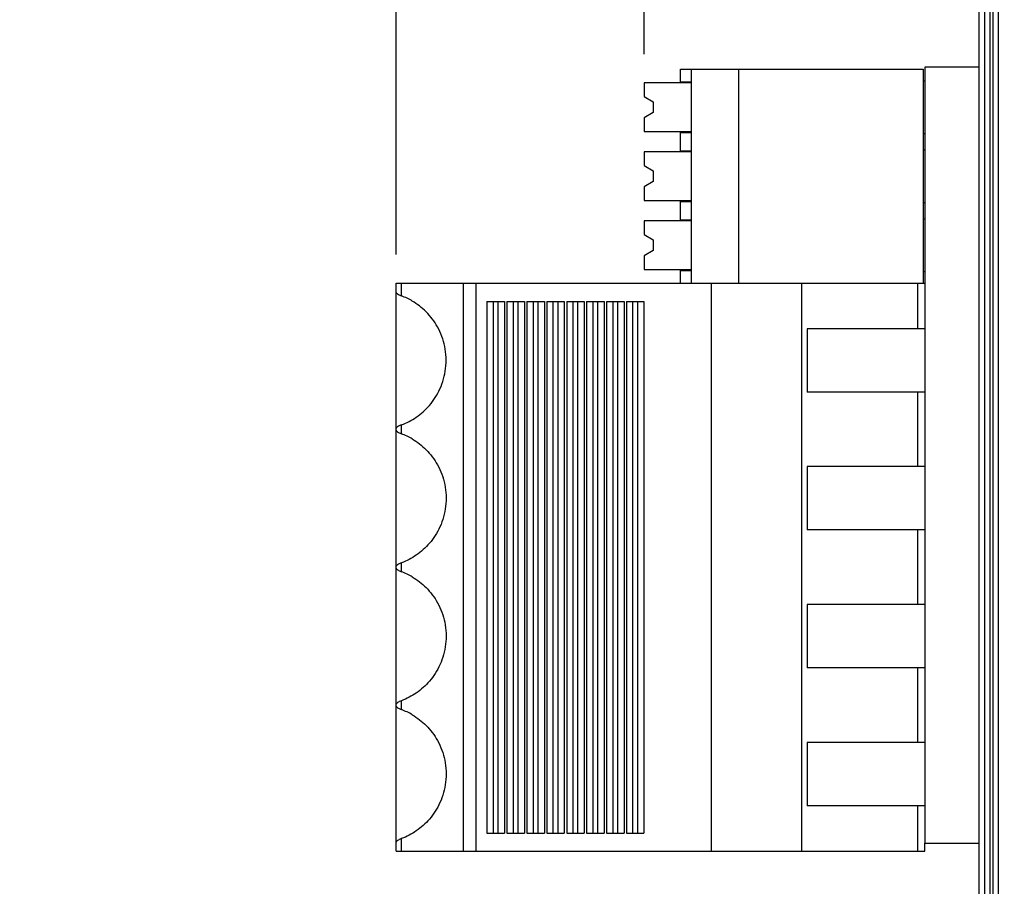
# Model space of a CAD drawing. Header units: inches. Extents: x 0 to 34, y 0 to 22.
# Tile 25 of 52: x 12.2 to 14.4, y 9.4 to 11.3. Entities that reach past the tile are written whole.
import ezdxf

# ---------------------------------------------------------------- set-up
doc = ezdxf.new("R2010")
doc.units = ezdxf.units.IN
doc.header["$LTSCALE"] = 1.87
doc.header["$MEASUREMENT"] = 0
doc.layers.get('0').update_dxf_attribs({"linetype": 'CONTINUOUS'})
doc.layers.add('1', color=7, linetype='CONTINUOUS')
doc.layers.add('DIMENSIONS', color=7, linetype='CONTINUOUS')
doc.styles.get("Standard").update_dxf_attribs({"font": 'txt', "width": 0.8})
doc.dimstyles.new('DIMSTYLE_1', dxfattribs={"dimtxt": 0.125, "dimasz": 0.18, "dimexe": 0.125, "dimexo": 0.0625, "dimgap": 0.0625, "dimtad": 0, "dimtih": 1, "dimtoh": 1, "dimzin": 0, "dimdsep": 46, "dimtxsty": 'STANDARD', "dimblk": '_FILLED', "dimblk1": '_FILLED', "dimblk2": '_FILLED', "dimcen": 0.09, "dimazin": 0, "dimtp": 0.01, "dimtm": 0.01, "dimtfac": 1, "dimtofl": 0, "dimtmove": 0, "dimatfit": 3, "dimldrblk": '_FILLED', "dimfxl": 1, "dimtolj": 1, "dimtzin": 0, "dimarcsym": 0})

# ---------------------------------------------------------------- blocks, each defined once
blk = doc.blocks.new('_FILLED')
at = {"color": 0, "linetype": 'BYBLOCK'}
blk.add_solid([(0, 0), (-1, 0.174), (-1, -0.174)], dxfattribs=at)
blk = doc.blocks.new('*D20')
at = {"layer": 'DIMENSIONS', "color": 2, "linetype": 'CONTINUOUS'}
for p, q in [((14.2818, 12.6989), (11.4396, 12.6989)), ((11.5646, 12.6989), (11.5646, 10.255)), ((11.5646, 7.5611), (11.5646, 10.005)), ((14.0721, 7.5611), (11.4396, 7.5611))]:
    blk.add_line(p, q, dxfattribs=at)
at = {"layer": 'DIMENSIONS', "color": 2, "linetype": 'CONTINUOUS', "xscale": 0.18, "yscale": 0.18, "zscale": 0.18}
for p, rotation in [((11.5646, 12.6989), 89.9999999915), ((11.5646, 7.5611), 270)]:
    blk.add_blockref('_FILLED', p, dxfattribs=dict(at, rotation=rotation))
at = {"layer": 'DIMENSIONS', "color": 2, "linetype": 'CONTINUOUS', "insert": (11.5646, 10.1925), "char_height": 0.125, "width": 1.625, "attachment_point": 2, "line_spacing_factor": 0.9}
blk.add_mtext('(130.50{\\ftxt.shx;\\W1.000000;\\H0.125000; }[5.138])', dxfattribs=at)
blk = doc.blocks.new('*D24')
at = {"layer": 'DIMENSIONS', "color": 2, "linetype": 'CONTINUOUS'}
for p, q in [((21.243, 10.4265), (21.243, 5.9361)), ((12.9462, 8.1837), (12.9462, 5.9361)), ((12.9462, 6.0611), (16.2196, 6.0611)), ((21.243, 6.0611), (17.9696, 6.0611))]:
    blk.add_line(p, q, dxfattribs=at)
at = {"layer": 'DIMENSIONS', "color": 2, "linetype": 'CONTINUOUS', "xscale": 0.18, "yscale": 0.18, "zscale": 0.18, "rotation": 180}
blk.add_blockref('_FILLED', (12.9462, 6.0611), dxfattribs=at)
at = {"layer": 'DIMENSIONS', "color": 2, "linetype": 'CONTINUOUS', "xscale": 0.18, "yscale": 0.18, "zscale": 0.18}
blk.add_blockref('_FILLED', (21.243, 6.0611), dxfattribs=at)
at = {"layer": 'DIMENSIONS', "color": 2, "linetype": 'CONTINUOUS', "insert": (17.0946, 6.1236), "char_height": 0.125, "width": 1.625, "attachment_point": 2, "line_spacing_factor": 0.9}
blk.add_mtext('(210.74{\\ftxt.shx;\\W1.000000;\\H0.125000; }[8.297])', dxfattribs=at)
blk = doc.blocks.new('*D35')
at = {"layer": 'DIMENSIONS', "color": 2, "linetype": 'CONTINUOUS'}
for p, q in [((13.604, 11.1986), (13.604, 14.3239)), ((14.4423, 12.7614), (14.4423, 14.3239)), ((13.604, 14.1989), (13.244, 14.1989)), ((14.4423, 14.1989), (14.79, 14.1989))]:
    blk.add_line(p, q, dxfattribs=at)
at = {"layer": 'DIMENSIONS', "color": 2, "linetype": 'CONTINUOUS', "xscale": 0.18, "yscale": 0.18, "zscale": 0.18}
blk.add_blockref('_FILLED', (13.604, 14.1989), dxfattribs=at)
at = {"layer": 'DIMENSIONS', "color": 2, "linetype": 'CONTINUOUS', "xscale": 0.18, "yscale": 0.18, "zscale": 0.18, "rotation": 180}
blk.add_blockref('_FILLED', (14.4423, 14.1989), dxfattribs=at)
at = {"layer": 'DIMENSIONS', "color": 2, "linetype": 'CONTINUOUS', "insert": (14.8525, 14.2614), "char_height": 0.125, "width": 1.225, "attachment_point": 1, "line_spacing_factor": 0.9}
blk.add_mtext('21.29{\\ftxt.shx;\\W1.000000;\\H0.125000; }[.838]', dxfattribs=at)
blk = doc.blocks.new('*D36')
at = {"layer": 'DIMENSIONS', "color": 2, "linetype": 'CONTINUOUS'}
for p, q in [((13.0646, 10.7627), (13.0646, 15.0739)), ((14.4423, 12.7614), (14.4423, 15.0739)), ((13.0646, 14.9489), (12.6942, 14.9489)), ((14.4423, 14.9489), (14.8023, 14.9489))]:
    blk.add_line(p, q, dxfattribs=at)
at = {"layer": 'DIMENSIONS', "color": 2, "linetype": 'CONTINUOUS', "xscale": 0.18, "yscale": 0.18, "zscale": 0.18}
blk.add_blockref('_FILLED', (13.0646, 14.9489), dxfattribs=at)
at = {"layer": 'DIMENSIONS', "color": 2, "linetype": 'CONTINUOUS', "xscale": 0.18, "yscale": 0.18, "zscale": 0.18, "rotation": 180}
blk.add_blockref('_FILLED', (14.4423, 14.9489), dxfattribs=at)
at = {"layer": 'DIMENSIONS', "color": 2, "linetype": 'CONTINUOUS', "insert": (12.6317, 15.0114), "char_height": 0.125, "width": 1.325, "attachment_point": 3, "line_spacing_factor": 0.9}
blk.add_mtext('34.99{\\ftxt.shx;\\W1.000000;\\H0.125000; }[1.378]', dxfattribs=at)

msp = doc.modelspace()

# ---------------------------------------------------------------- linework, layer by layer
at = {"color": 7, "linetype": 'CONTINUOUS'}
for p, q in [((14.3443, 7.6319), (14.3443, 12.6989)), ((14.3563, 7.6319), (14.3563, 12.6989)), ((14.3623, 7.6319), (14.3623, 12.6989)), ((14.3743, 7.6319), (14.3743, 12.6989)), ((14.3323, 7.6434), (14.3323, 12.6874)), ((13.6827, 11.1361), (13.6827, 11.1664)), ((13.6827, 11.1664), (14.2103, 11.1664)), ((13.7063, 11.1664), (13.7063, 10.7002)), ((13.8087, 11.1664), (13.8087, 10.7002)), ((14.2103, 11.1664), (14.2103, 10.7002)), ((14.2142, 11.1703), (14.2142, 9.4821)), ((14.3323, 11.1703), (14.2142, 11.1703)), ((13.604, 11.1361), (13.604, 11.1065)), ((13.7063, 11.1361), (13.604, 11.1361)), ((13.6827, 11.1384), (13.7063, 11.1384)), ((14.2103, 11.1404), (14.2142, 11.1404)), ((13.604, 11.1065), (13.6237, 11.0951)), ((13.6237, 11.0951), (13.6237, 11.0715)), ((13.6237, 11.0715), (13.604, 11.0601)), ((13.604, 11.0601), (13.604, 11.0305)), ((13.604, 11.0305), (13.7063, 11.0305)), ((13.6827, 10.9861), (13.6827, 11.0305)), ((13.6827, 11.0282), (13.7063, 11.0282)), ((14.2103, 11.0262), (14.2142, 11.0262)), ((13.604, 10.9861), (13.604, 10.9565)), ((13.7063, 10.9861), (13.604, 10.9861)), ((13.6827, 10.9884), (13.7063, 10.9884)), ((14.2103, 10.9904), (14.2142, 10.9904)), ((13.604, 10.9565), (13.6237, 10.9451)), ((13.6237, 10.9451), (13.6237, 10.9215)), ((13.6237, 10.9215), (13.604, 10.9101)), ((13.604, 10.9101), (13.604, 10.8805)), ((13.604, 10.8805), (13.7063, 10.8805)), ((13.6827, 10.8361), (13.6827, 10.8805)), ((13.6827, 10.8782), (13.7063, 10.8782)), ((14.2103, 10.8762), (14.2142, 10.8762)), ((13.604, 10.8361), (13.604, 10.8065)), ((13.7063, 10.8361), (13.604, 10.8361)), ((13.6827, 10.8384), (13.7063, 10.8384)), ((14.2103, 10.8404), (14.2142, 10.8404)), ((13.604, 10.8065), (13.6237, 10.7951)), ((13.6237, 10.7951), (13.6237, 10.7715)), ((13.6237, 10.7715), (13.604, 10.7601)), ((13.604, 10.7601), (13.604, 10.7305)), ((13.604, 10.7305), (13.7063, 10.7305)), ((13.6827, 10.7002), (13.6827, 10.7305)), ((13.6827, 10.7282), (13.7063, 10.7282)), ((14.2103, 10.7262), (14.2142, 10.7262)), ((13.7063, 10.7002), (14.2103, 10.7002)), ((14.2142, 9.4821), (14.3323, 9.4821))]:
    msp.add_line(p, q, dxfattribs=at)
at = {"layer": '1', "color": 7, "linetype": 'CONTINUOUS'}
for p, q in [((13.0646, 9.4648), (13.0646, 10.7002)), ((13.0646, 10.7002), (13.7063, 10.7002)), ((13.0763, 10.6728), (13.0763, 10.7002)), ((13.2106, 10.7002), (13.2106, 9.4648)), ((13.2386, 9.4648), (13.2386, 10.7002)), ((13.7497, 10.7002), (13.7497, 9.4648)), ((13.9465, 9.4648), (13.9465, 10.7002)), ((14.198, 10.7002), (14.1979, 10.6014)), ((14.2112, 10.7002), (14.2142, 10.7002)), ((13.2621, 10.6609), (13.2621, 9.5042)), ((13.2621, 10.6609), (13.3002, 10.6609)), ((13.2756, 10.6609), (13.2756, 9.5042)), ((13.2867, 9.5042), (13.2867, 10.6609)), ((13.3002, 10.6609), (13.3002, 9.5042)), ((13.3054, 10.6609), (13.3054, 9.5042)), ((13.3054, 10.6609), (13.3435, 10.6609)), ((13.3189, 10.6609), (13.3189, 9.5042)), ((13.33, 9.5042), (13.33, 10.6609)), ((13.3435, 10.6609), (13.3435, 9.5042)), ((13.3488, 10.6609), (13.3488, 9.5042)), ((13.3488, 10.6609), (13.3868, 10.6609)), ((13.3622, 10.6609), (13.3622, 9.5042)), ((13.3733, 9.5042), (13.3733, 10.6609)), ((13.3868, 10.6609), (13.3868, 9.5042)), ((13.3921, 10.6609), (13.3921, 9.5042)), ((13.3921, 10.6609), (13.4301, 10.6609)), ((13.4055, 10.6609), (13.4055, 9.5042)), ((13.4166, 9.5042), (13.4166, 10.6609)), ((13.4301, 10.6609), (13.4301, 9.5042)), ((13.4354, 10.6609), (13.4354, 9.5042)), ((13.4354, 10.6609), (13.4734, 10.6609)), ((13.4488, 10.6609), (13.4488, 9.5042)), ((13.4599, 9.5042), (13.4599, 10.6609)), ((13.4734, 10.6609), (13.4734, 9.5042)), ((13.4787, 10.6609), (13.4787, 9.5042)), ((13.4787, 10.6609), (13.5167, 10.6609)), ((13.4921, 10.6609), (13.4921, 9.5042)), ((13.5033, 9.5042), (13.5033, 10.6609)), ((13.5167, 10.6609), (13.5167, 9.5042)), ((13.522, 10.6609), (13.522, 9.5042)), ((13.522, 10.6609), (13.56, 10.6609)), ((13.5354, 10.6609), (13.5354, 9.5042)), ((13.5466, 9.5042), (13.5466, 10.6609)), ((13.56, 10.6609), (13.56, 9.5042)), ((13.5653, 10.6609), (13.5653, 9.5042)), ((13.5653, 10.6609), (13.6033, 10.6609)), ((13.5787, 10.6609), (13.5787, 9.5042)), ((13.5899, 9.5042), (13.5899, 10.6609)), ((13.6033, 10.6609), (13.6033, 9.5042)), ((13.9583, 10.6014), (13.9583, 10.4636)), ((14.2142, 10.6014), (13.9583, 10.6014)), ((14.2142, 10.4636), (13.9583, 10.4636)), ((14.1979, 10.4636), (14.1979, 10.3014)), ((13.0763, 10.3728), (13.0763, 10.3922)), ((13.9583, 10.3014), (13.9583, 10.1636)), ((14.2142, 10.3014), (13.9583, 10.3014)), ((14.2142, 10.1636), (13.9583, 10.1636)), ((14.1979, 10.1636), (14.1979, 10.0014)), ((13.0763, 10.0728), (13.0763, 10.0922)), ((13.9583, 10.0014), (13.9583, 9.8636)), ((14.2142, 10.0014), (13.9583, 10.0014)), ((14.2142, 9.8636), (13.9583, 9.8636)), ((14.1979, 9.8636), (14.1979, 9.7014)), ((13.0763, 9.7728), (13.0763, 9.7922)), ((13.9583, 9.7014), (13.9583, 9.5636)), ((14.2142, 9.7014), (13.9583, 9.7014)), ((14.2142, 9.5636), (13.9583, 9.5636)), ((14.1979, 9.5636), (14.198, 9.4648)), ((13.2621, 9.5042), (13.3002, 9.5042)), ((13.3054, 9.5042), (13.3435, 9.5042)), ((13.3488, 9.5042), (13.3868, 9.5042)), ((13.3921, 9.5042), (13.4301, 9.5042)), ((13.4354, 9.5042), (13.4734, 9.5042)), ((13.4787, 9.5042), (13.5167, 9.5042)), ((13.522, 9.5042), (13.56, 9.5042)), ((13.5653, 9.5042), (13.6033, 9.5042)), ((13.0763, 9.4648), (13.0763, 9.4922)), ((13.0646, 9.4648), (14.2142, 9.4648)), ((14.2142, 9.4648), (14.2142, 9.4821))]:
    msp.add_line(p, q, dxfattribs=at)
for centre, radius, start, end in [((13.0233, 10.5325), 0.15, 59.3461, 69.3145), ((13.0232, 10.2324), 0.1501, 59.345, 69.3048), ((13.0232, 9.9324), 0.1501, 59.345, 69.3048), ((13.0232, 9.6324), 0.1501, 59.345, 69.3048)]:
    msp.add_arc(centre, radius, start, end, dxfattribs=at)
for points, knots in [([(13.0646, 10.6804), (13.0646, 10.6799), (13.0656, 10.6785), (13.068, 10.6767), (13.0717, 10.6747), (13.0746, 10.6735), (13.0763, 10.6728)], [0, 0, 0, 0, 0.12199, 0.329325, 0.624846, 1, 1, 1, 1]), ([(13.0763, 10.3922), (13.0875, 10.3964), (13.1098, 10.4081), (13.1392, 10.4344), (13.1624, 10.4707), (13.1748, 10.5152), (13.1727, 10.5625), (13.1569, 10.6052), (13.1317, 10.6387), (13.1106, 10.6551), (13.0997, 10.6616)], [0, 0, 0, 0, 0.107464, 0.222588, 0.348759, 0.486785, 0.629368, 0.764458, 0.88732, 1, 1, 1, 1]), ([(13.0763, 10.3922), (13.0746, 10.3916), (13.0717, 10.3904), (13.068, 10.3883), (13.0656, 10.3866), (13.0646, 10.3852), (13.0646, 10.3846)], [0, 0, 0, 0, 0.375211, 0.670824, 0.878186, 1, 1, 1, 1]), ([(13.0646, 10.3804), (13.0646, 10.3799), (13.0656, 10.3785), (13.068, 10.3767), (13.0717, 10.3747), (13.0746, 10.3735), (13.0763, 10.3728)], [0, 0, 0, 0, 0.12205, 0.329466, 0.62493, 1, 1, 1, 1]), ([(13.0997, 10.3616), (13.1106, 10.3551), (13.1317, 10.3387), (13.1569, 10.3052), (13.1727, 10.2625), (13.1748, 10.2152), (13.1624, 10.1707), (13.1392, 10.1344), (13.1098, 10.1081), (13.0875, 10.0964), (13.0763, 10.0922)], [0, 0, 0, 0, 0.112673, 0.23553, 0.370624, 0.513216, 0.651243, 0.777411, 0.89253, 1, 1, 1, 1]), ([(13.0763, 10.0922), (13.0746, 10.0916), (13.0717, 10.0904), (13.068, 10.0883), (13.0656, 10.0866), (13.0646, 10.0852), (13.0646, 10.0846)], [0, 0, 0, 0, 0.375215, 0.670819, 0.878186, 1, 1, 1, 1]), ([(13.0646, 10.0804), (13.0646, 10.0799), (13.0656, 10.0785), (13.068, 10.0767), (13.0717, 10.0747), (13.0746, 10.0735), (13.0763, 10.0728)], [0, 0, 0, 0, 0.12205, 0.329466, 0.62493, 1, 1, 1, 1]), ([(13.0997, 10.0616), (13.1106, 10.0551), (13.1317, 10.0387), (13.1569, 10.0052), (13.1727, 9.9625), (13.1748, 9.9152), (13.1624, 9.8707), (13.1392, 9.8344), (13.1098, 9.8081), (13.0875, 9.7964), (13.0763, 9.7922)], [0, 0, 0, 0, 0.112673, 0.23553, 0.370624, 0.513216, 0.651243, 0.777411, 0.89253, 1, 1, 1, 1]), ([(13.0763, 9.7922), (13.0746, 9.7916), (13.0717, 9.7904), (13.068, 9.7883), (13.0656, 9.7866), (13.0646, 9.7852), (13.0646, 9.7846)], [0, 0, 0, 0, 0.375215, 0.670818, 0.878185, 1, 1, 1, 1]), ([(13.0646, 9.7804), (13.0646, 9.7799), (13.0656, 9.7785), (13.068, 9.7767), (13.0717, 9.7747), (13.0746, 9.7735), (13.0763, 9.7728)], [0, 0, 0, 0, 0.12205, 0.329466, 0.62493, 1, 1, 1, 1]), ([(13.0997, 9.7616), (13.1106, 9.7551), (13.1317, 9.7387), (13.1569, 9.7052), (13.1727, 9.6625), (13.1748, 9.6152), (13.1624, 9.5707), (13.1392, 9.5344), (13.1098, 9.5081), (13.0875, 9.4964), (13.0763, 9.4922)], [0, 0, 0, 0, 0.112673, 0.23553, 0.370624, 0.513216, 0.651243, 0.777411, 0.89253, 1, 1, 1, 1]), ([(13.0763, 9.4922), (13.0746, 9.4916), (13.0717, 9.4904), (13.068, 9.4883), (13.0656, 9.4866), (13.0646, 9.4852), (13.0646, 9.4846)], [0, 0, 0, 0, 0.375214, 0.670818, 0.878184, 1, 1, 1, 1])]:
    msp.add_open_spline(points, degree=3, knots=knots, dxfattribs=at)

# ---------------------------------------------------------------- dimensions: what is measured, and where the dimension line sits
at = {"layer": 'DIMENSIONS', "color": 2, "linetype": 'CONTINUOUS'}
for base, p1, picture, middle in [((14.4423, 14.9489), (13.0646, 10.7002), '*D36', (11.9692, 14.9489)), ((14.4423, 14.1989), (13.604, 11.1361), '*D35', (15.465, 14.1989))]:
    dim = msp.add_linear_dim(base=base, p1=p1, p2=(14.4423, 12.6989), dimstyle='DIMSTYLE_1', dxfattribs=at)
    dim.commit()
    dim.dimension.update_dxf_attribs({"geometry": picture, "text_midpoint": middle, "dimtype": 160})
dim = msp.add_linear_dim(base=(11.5646, 12.6989), p1=(14.1346, 7.5611), p2=(14.3443, 12.6989), angle=90, text='(<>)', dimstyle='DIMSTYLE_1', dxfattribs=at)
dim.commit()
dim.dimension.update_dxf_attribs({"geometry": '*D20', "text_midpoint": (11.5646, 10.13), "dimtype": 160})
dim = msp.add_linear_dim(base=(21.243, 6.0611), p1=(12.9462, 8.2462), p2=(21.243, 10.489), text='(<>)', dimstyle='DIMSTYLE_1', dxfattribs=at)
dim.commit()
dim.dimension.update_dxf_attribs({"geometry": '*D24', "text_midpoint": (17.0946, 6.0611), "dimtype": 160})

doc.saveas('drawing.dxf')
